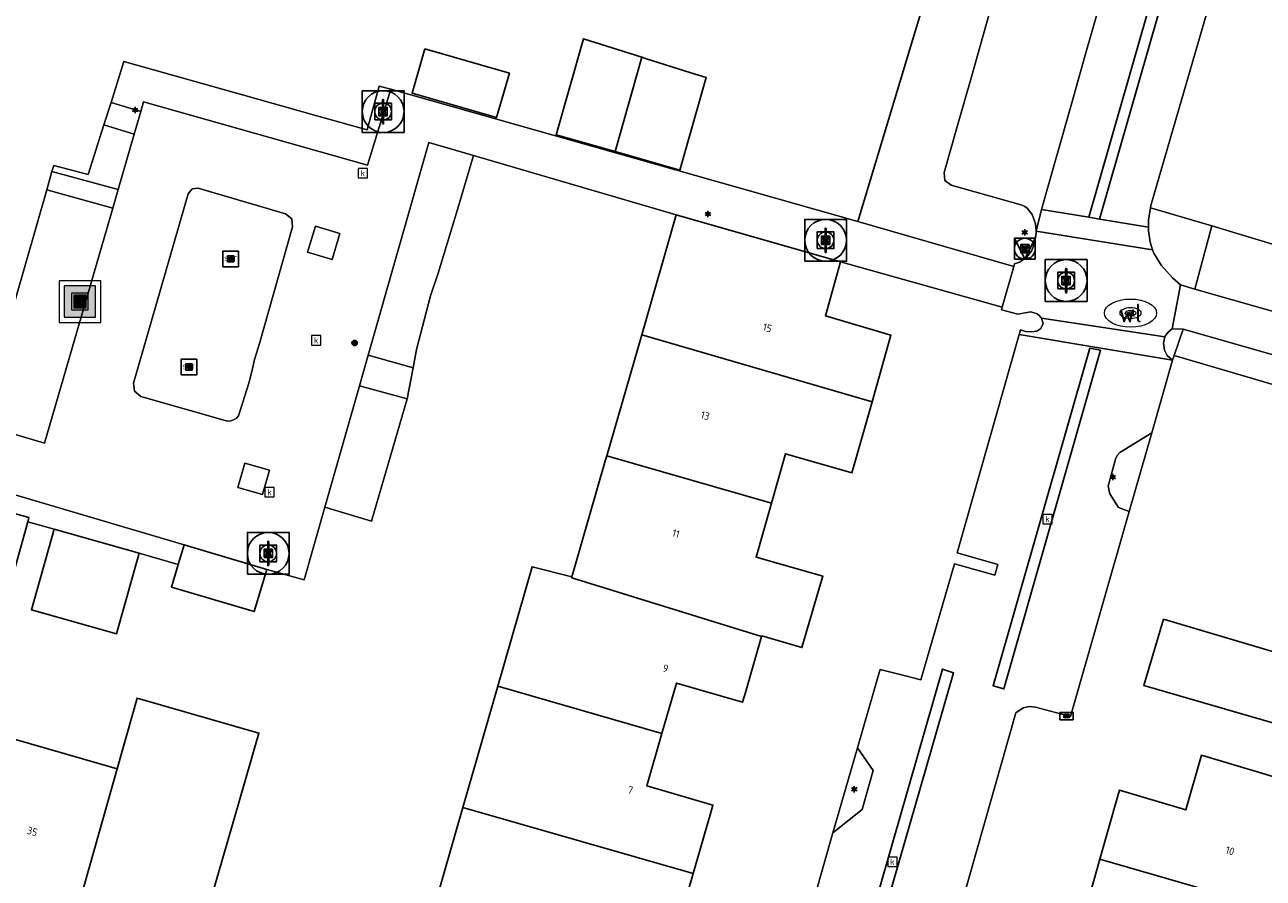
# Model space of a CAD drawing. Header units: metres. Extents: x 197147 to 199131, y 355511 to 356703.
# Tile 211 of 225: x 198919 to 198978, y 355888 to 355929. Entities that reach past the tile are written whole.
import ezdxf
from ezdxf.enums import TextEntityAlignment as Align

# ---------------------------------------------------------------- set-up
doc = ezdxf.new("R2010")
doc.units = ezdxf.units.M
for name, color, linetype, lineweight in [('B-WE-GR-BEPLANTING_CULTUUR_HEESTERS-G', 252, 'Continuous', 18), ('B-WE-KL-ET_LS_OV_LICHTMAST-S', 252, 'Continuous', 25), ('B-WE-KL-WATER_PUT-S', 252, 'Continuous', 25), ('B-WE-KL-WATER_PUT-S @ 0.05', 252, 'Continuous', 25), ('B-WE-KL-WATER_PUT-S @ 0.1', 252, 'Continuous', 25), ('B-WE-KL-WATER_PUT-S @ 0.2', 252, 'Continuous', 25), ('B-WE-KL-WATER_PUT-S @ 0.5 (1)', 252, 'Continuous', 25), ('B-WE-KL-WATER_PUT-S @ 0.5 (2)', 252, 'Continuous', 25), ('B-WE-OG-TERREIN_ERF-G', 252, 'Continuous', 18), ('B-WE-RI-GWA_KOLK-S', 252, 'Continuous', 25), ('B-WE-RI-GWA_RIOOLPUT-S', 252, 'Continuous', 25), ('B-WE-RI-GWA_RIOOLPUT-S @ 0.05', 252, 'Continuous', 25), ('B-WE-RI-GWA_RIOOLPUT-S @ 0.1', 252, 'Continuous', 25), ('B-WE-RI-GWA_RIOOLPUT-S @ 0.2', 252, 'Continuous', 25), ('B-WE-RI-GWA_RIOOLPUT-S @ 0.5 (1)', 252, 'Continuous', 25), ('B-WE-RI-GWA_RIOOLPUT-S @ 0.5 (2)', 252, 'Continuous', 25), ('B-WE-VH-ONVERHARD-G', 252, 'Continuous', 18), ('B-WE-VH-VERHARDING_BETONSTRAATSTEEN-G', 252, 'Continuous', 18), ('B-WE-VH-VERHARDING_FUNDERING_ZAND-G', 253, 'Continuous', 18), ('B-WE-VH-VERHARDING_OPEN-G', 252, 'Continuous', 18), ('B-WE-VH-VERHARDING_STRAATBAKSTEEN-G', 252, 'Continuous', 18), ('B-WE-VH-VERHARDING_TEGEL-G', 252, 'Continuous', 18), ('X-XX-AL-ALGEMEEN-G', 7, 'Continuous', 18), ('X-XX-AL-ALGEMEEN-S', 7, 'Continuous', 25), ('X-XX-AL-ALGEMEEN-S @ 0.05', 7, 'Continuous', 25), ('X-XX-AL-ALGEMEEN-S @ 0.1', 7, 'Continuous', 25), ('X-XX-AL-ALGEMEEN-S @ 0.2', 7, 'Continuous', 25), ('X-XX-AL-ALGEMEEN-S @ 0.5 (1)', 7, 'Continuous', 25), ('X-XX-AL-ALGEMEEN-S @ 0.5 (2)', 7, 'Continuous', 25)]:
    doc.layers.add(name, color=color, linetype=linetype, lineweight=lineweight)
for name, color, linetype in [('B-WE-IE-MEUBILAIR_WEGMEUBILAIR-S', 252, 'Continuous'), ('B-WE-IE-MEUBILAIR_WEGMEUBILAIR-S @ 0.05', 252, 'Continuous'), ('B-WE-IE-MEUBILAIR_WEGMEUBILAIR-S @ 0.1', 252, 'Continuous'), ('B-WE-IE-MEUBILAIR_WEGMEUBILAIR-S @ 0.2', 252, 'Continuous'), ('B-WE-IE-MEUBILAIR_WEGMEUBILAIR-S @ 0.5 (1)', 252, 'Continuous'), ('B-WE-IE-MEUBILAIR_WEGMEUBILAIR-S @ 0.5 (2)', 252, 'Continuous'), ('B-WE-IE-TERREINAFSCHEIDING_KUNSTMATIG_HEKWERK-G', 252, 'IE-TERREINAFSCHEIDING-KUNSTMATIG'), ('B-WE-KL-DATA_CAI-S', 252, 'Continuous'), ('B-WE-KL-DATA_CAI-S @ 0.05', 252, 'Continuous'), ('B-WE-KL-DATA_CAI-S @ 0.1', 252, 'Continuous'), ('B-WE-KL-DATA_CAI-S @ 0.2', 252, 'Continuous'), ('B-WE-KL-DATA_CAI-S @ 0.5 (1)', 252, 'Continuous'), ('B-WE-KL-DATA_CAI-S @ 0.5 (2)', 252, 'Continuous'), ('B-WE-OG-BEBOUWING-GV', 252, 'Continuous'), ('B-WE-OG-BEBOUWING_HUISNUMMER-T18', 252, 'Continuous'), ('B-WE-VH-GOOT-G', 253, 'Continuous')]:
    doc.layers.add(name, color=color, linetype=linetype)
doc.styles.add('NLCS-ISO', font='NLCS-ISO.ttf')
doc.styles.add('NLCS-ISO-ANNOTATIEF-T18', font='NLCS-ISO.ttf', dxfattribs={"height": 1.8})
doc.styles.add('NLCS-ISO-M-T18', font='NLCS-ISO.ttf', dxfattribs={"height": 1.8})
doc.linetypes.add('IE-TERREINAFSCHEIDING-KUNSTMATIG', pattern='A,4,[82,NLCS.SHX,S=0.75,R=90,X=0,Y=0],4,-2', length=10)

# ---------------------------------------------------------------- blocks, each defined once
blk = doc.blocks.new('SIE-WEG_AFVALBAK-SO')
at = {"linetype": 'ByBlock', "lineweight": 18}
h = blk.add_hatch(color=0, dxfattribs=at)
h.dxf.hatch_style = 1
h.paths.add_polyline_path([(-1.5, -1.5), (1.5, -1.5), (1.5, 1.5), (-1.5, 1.5)])
at = {"color": 0, "linetype": 'ByBlock', "lineweight": 18}
for points in [[(-2, -2), (2, -2), (2, 2), (-2, 2)], [(-1.5, -1.5), (1.5, -1.5), (1.5, 1.5), (-1.5, 1.5)]]:
    blk.add_lwpolyline(points, close=True, dxfattribs=at)
blk = doc.blocks.new('*U743')
at = {"layer": 'B-WE-IE-MEUBILAIR_WEGMEUBILAIR-S @ 0.05', "xscale": 0.05, "yscale": 0.05, "zscale": 0.05}
blk.add_blockref('SIE-WEG_AFVALBAK-SO', (198921.71, 355915.326), dxfattribs=at)
at = {"layer": 'B-WE-IE-MEUBILAIR_WEGMEUBILAIR-S @ 0.1', "xscale": 0.1, "yscale": 0.1, "zscale": 0.1}
blk.add_blockref('SIE-WEG_AFVALBAK-SO', (198921.71, 355915.326), dxfattribs=at)
at = {"layer": 'B-WE-IE-MEUBILAIR_WEGMEUBILAIR-S @ 0.2', "xscale": 0.2, "yscale": 0.2, "zscale": 0.2}
blk.add_blockref('SIE-WEG_AFVALBAK-SO', (198921.71, 355915.326), dxfattribs=at)
at = {"layer": 'B-WE-IE-MEUBILAIR_WEGMEUBILAIR-S @ 0.5 (1)', "xscale": 0.5, "yscale": 0.5, "zscale": 0.5}
blk.add_blockref('SIE-WEG_AFVALBAK-SO', (198921.71, 355915.326), dxfattribs=at)
at = {"layer": 'B-WE-IE-MEUBILAIR_WEGMEUBILAIR-S @ 0.5 (2)', "xscale": 0.5, "yscale": 0.5, "zscale": 0.5}
blk.add_blockref('SIE-WEG_AFVALBAK-SO', (198921.71, 355915.326), dxfattribs=at)
blk = doc.blocks.new('SKL-DATA_TERREINKAST-SO')
for q in [(-0.2, 0.2), (0.2, 0.2)]:
    blk.add_line((0, -0.21), q)
at = {"flags": 128}
blk.add_lwpolyline([(0.63, 0.35), (-0.63, 0.35), (-0.63, -0.35), (0.63, -0.35)], close=True, dxfattribs=at)
at = {"style": 'NLCS-ISO'}
blk.add_attdef('TYPE', text='', height=0.35, dxfattribs=at).set_placement((-0.03, 0.69), align=Align.MIDDLE_CENTER)
blk = doc.blocks.new('*U839')
at = {"layer": 'B-WE-KL-DATA_CAI-S @ 0.05', "xscale": 0.05, "yscale": 0.05, "zscale": 0.05}
blk.add_blockref('SKL-DATA_TERREINKAST-SO', (198968.978, 355895.474), dxfattribs=at)
at = {"layer": 'B-WE-KL-DATA_CAI-S @ 0.1', "xscale": 0.1, "yscale": 0.1, "zscale": 0.1}
blk.add_blockref('SKL-DATA_TERREINKAST-SO', (198968.978, 355895.474), dxfattribs=at)
at = {"layer": 'B-WE-KL-DATA_CAI-S @ 0.2', "xscale": 0.2, "yscale": 0.2, "zscale": 0.2}
blk.add_blockref('SKL-DATA_TERREINKAST-SO', (198968.978, 355895.474), dxfattribs=at)
at = {"layer": 'B-WE-KL-DATA_CAI-S @ 0.5 (1)', "xscale": 0.5, "yscale": 0.5, "zscale": 0.5}
blk.add_blockref('SKL-DATA_TERREINKAST-SO', (198968.978, 355895.474), dxfattribs=at)
at = {"layer": 'B-WE-KL-DATA_CAI-S @ 0.5 (2)', "xscale": 0.5, "yscale": 0.5, "zscale": 0.5}
blk.add_blockref('SKL-DATA_TERREINKAST-SO', (198968.978, 355895.474), dxfattribs=at)
blk = doc.blocks.new('B-SIE-WEG_LICHTMAST-SO')
at = {"ltscale": 0.1}
for p, q in [((-0.33, 0.19), (-0.67, 0.39)), ((0, 0.39), (0, 0.77)), ((0.33, 0.19), (0.67, 0.39)), ((-0.33, -0.19), (-0.67, -0.39)), ((0, -0.39), (0, -0.77)), ((0.33, -0.19), (0.67, -0.39))]:
    blk.add_line(p, q, dxfattribs=at)
at = {"flags": 128}
for points in [[(-0.35, 0.15), (0.35, 0.15)], [(-0.35, -0.15), (0.35, -0.15)]]:
    blk.add_lwpolyline(points, dxfattribs=at)
at = {"ltscale": 0.1}
blk.add_circle((0, 0), 0.386, dxfattribs=at)
at = {"style": 'NLCS-ISO'}
blk.add_attdef('TYPE', text='', height=0.549, dxfattribs=at).set_placement((0, 0.77), align=Align.BOTTOM_CENTER)
blk = doc.blocks.new('B-SIE-WEG_VERKEERSBORD_PAAL-SO')
blk.add_lwpolyline([(-1, -1), (1, -1), (1, 1), (-1, 1)], close=True)
at = {"flags": 128}
blk.add_lwpolyline([(-1, 1), (0, -1), (1, 1)], close=True, dxfattribs=at)
for radius in [1, 0.171]:
    blk.add_circle((0, 0), radius)
at = {"style": 'NLCS-ISO'}
blk.add_attdef('bordgegevens', text='', height=1.8, dxfattribs=at).set_placement((2.21, 3.21), align=Align.TOP_LEFT)
blk = doc.blocks.new('*U937')
at = {"layer": 'B-WE-IE-MEUBILAIR_WEGMEUBILAIR-S @ 0.05', "xscale": 0.05, "yscale": 0.05, "zscale": 0.05}
blk.add_blockref('B-SIE-WEG_VERKEERSBORD_PAAL-SO', (198966.98, 355917.858), dxfattribs=at)
at = {"layer": 'B-WE-IE-MEUBILAIR_WEGMEUBILAIR-S @ 0.1', "xscale": 0.1, "yscale": 0.1, "zscale": 0.1}
blk.add_blockref('B-SIE-WEG_VERKEERSBORD_PAAL-SO', (198966.98, 355917.858), dxfattribs=at)
at = {"layer": 'B-WE-IE-MEUBILAIR_WEGMEUBILAIR-S @ 0.2', "xscale": 0.2, "yscale": 0.2, "zscale": 0.2}
blk.add_blockref('B-SIE-WEG_VERKEERSBORD_PAAL-SO', (198966.98, 355917.858), dxfattribs=at)
at = {"layer": 'B-WE-IE-MEUBILAIR_WEGMEUBILAIR-S @ 0.5 (1)', "xscale": 0.5, "yscale": 0.5, "zscale": 0.5}
blk.add_blockref('B-SIE-WEG_VERKEERSBORD_PAAL-SO', (198966.98, 355917.858), dxfattribs=at)
at = {"layer": 'B-WE-IE-MEUBILAIR_WEGMEUBILAIR-S @ 0.5 (2)', "xscale": 0.5, "yscale": 0.5, "zscale": 0.5}
blk.add_blockref('B-SIE-WEG_VERKEERSBORD_PAAL-SO', (198966.98, 355917.858), dxfattribs=at)
blk = doc.blocks.new('BGT-KOLK-SO')
at = {"color": 0, "linetype": 'ByBlock', "lineweight": 18}
blk.add_lwpolyline([(-0.045, -0.045), (0.045, -0.045), (0.045, 0.045), (-0.045, 0.045)], close=True, dxfattribs=at)
at = {"color": 0, "linetype": 'ByBlock', "lineweight": 18, "style": 'NLCS-ISO-M-T18'}
blk.add_text('k', height=0.06, dxfattribs=at).set_placement((0, 0), align=Align.MIDDLE_CENTER)
blk = doc.blocks.new('SRI-PUT_INSPECTIE-SO')
at = {"lineweight": -3, "flags": 128}
blk.add_lwpolyline([(-2, -2), (2, -2), (2, 2), (-2, 2)], close=True, dxfattribs=at)
at = {"lineweight": -3, "ltscale": 1.5}
blk.add_circle((0, 0), 2, dxfattribs=at)
at = {"ltscale": 0.1, "style": 'NLCS-ISO'}
blk.add_text('I', height=2.5, dxfattribs=at).set_placement((0, -0.01), align=Align.MIDDLE_CENTER)
blk = doc.blocks.new('*U1103')
at = {"layer": 'B-WE-RI-GWA_RIOOLPUT-S @ 0.05', "xscale": 0.05, "yscale": 0.05, "zscale": 0.05}
blk.add_blockref('SRI-PUT_INSPECTIE-SO', (198930.729, 355903.266), dxfattribs=at)
at = {"layer": 'B-WE-RI-GWA_RIOOLPUT-S @ 0.1', "xscale": 0.1, "yscale": 0.1, "zscale": 0.1}
blk.add_blockref('SRI-PUT_INSPECTIE-SO', (198930.729, 355903.266), dxfattribs=at)
at = {"layer": 'B-WE-RI-GWA_RIOOLPUT-S @ 0.2', "xscale": 0.2, "yscale": 0.2, "zscale": 0.2}
blk.add_blockref('SRI-PUT_INSPECTIE-SO', (198930.729, 355903.266), dxfattribs=at)
at = {"layer": 'B-WE-RI-GWA_RIOOLPUT-S @ 0.5 (1)', "xscale": 0.5, "yscale": 0.5, "zscale": 0.5}
blk.add_blockref('SRI-PUT_INSPECTIE-SO', (198930.729, 355903.266), dxfattribs=at)
at = {"layer": 'B-WE-RI-GWA_RIOOLPUT-S @ 0.5 (2)', "xscale": 0.5, "yscale": 0.5, "zscale": 0.5}
blk.add_blockref('SRI-PUT_INSPECTIE-SO', (198930.729, 355903.266), dxfattribs=at)
blk = doc.blocks.new('SKL-WATERLEIDINGPUT-SO')
at = {"color": 0, "linetype": 'ByBlock', "lineweight": 18}
blk.add_ellipse((0, 0), major_axis=(2.5, 0), ratio=0.54, dxfattribs=at)
at = {"color": 0, "linetype": 'ByBlock', "lineweight": 18, "style": 'NLCS-ISO'}
blk.add_text('wl', height=1.8, dxfattribs=at).set_placement((0, 0), align=Align.MIDDLE_CENTER)
blk = doc.blocks.new('*U1111')
at = {"layer": 'B-WE-KL-WATER_PUT-S @ 0.05', "xscale": 0.05, "yscale": 0.05, "zscale": 0.05}
blk.add_blockref('SKL-WATERLEIDINGPUT-SO', (198972.043, 355914.773), dxfattribs=at)
at = {"layer": 'B-WE-KL-WATER_PUT-S @ 0.1', "xscale": 0.1, "yscale": 0.1, "zscale": 0.1}
blk.add_blockref('SKL-WATERLEIDINGPUT-SO', (198972.043, 355914.773), dxfattribs=at)
at = {"layer": 'B-WE-KL-WATER_PUT-S @ 0.2', "xscale": 0.2, "yscale": 0.2, "zscale": 0.2}
blk.add_blockref('SKL-WATERLEIDINGPUT-SO', (198972.043, 355914.773), dxfattribs=at)
at = {"layer": 'B-WE-KL-WATER_PUT-S @ 0.5 (1)', "xscale": 0.5, "yscale": 0.5, "zscale": 0.5}
blk.add_blockref('SKL-WATERLEIDINGPUT-SO', (198972.043, 355914.773), dxfattribs=at)
at = {"layer": 'B-WE-KL-WATER_PUT-S @ 0.5 (2)', "xscale": 0.5, "yscale": 0.5, "zscale": 0.5}
blk.add_blockref('SKL-WATERLEIDINGPUT-SO', (198972.043, 355914.773), dxfattribs=at)
blk = doc.blocks.new('*U1113')
at = {"layer": 'B-WE-RI-GWA_RIOOLPUT-S @ 0.05', "xscale": 0.05, "yscale": 0.05, "zscale": 0.05}
blk.add_blockref('SRI-PUT_INSPECTIE-SO', (198957.435, 355918.26), dxfattribs=at)
at = {"layer": 'B-WE-RI-GWA_RIOOLPUT-S @ 0.1', "xscale": 0.1, "yscale": 0.1, "zscale": 0.1}
blk.add_blockref('SRI-PUT_INSPECTIE-SO', (198957.435, 355918.26), dxfattribs=at)
at = {"layer": 'B-WE-RI-GWA_RIOOLPUT-S @ 0.2', "xscale": 0.2, "yscale": 0.2, "zscale": 0.2}
blk.add_blockref('SRI-PUT_INSPECTIE-SO', (198957.435, 355918.26), dxfattribs=at)
at = {"layer": 'B-WE-RI-GWA_RIOOLPUT-S @ 0.5 (1)', "xscale": 0.5, "yscale": 0.5, "zscale": 0.5}
blk.add_blockref('SRI-PUT_INSPECTIE-SO', (198957.435, 355918.26), dxfattribs=at)
at = {"layer": 'B-WE-RI-GWA_RIOOLPUT-S @ 0.5 (2)', "xscale": 0.5, "yscale": 0.5, "zscale": 0.5}
blk.add_blockref('SRI-PUT_INSPECTIE-SO', (198957.435, 355918.26), dxfattribs=at)
blk = doc.blocks.new('*U1121')
at = {"layer": 'B-WE-RI-GWA_RIOOLPUT-S @ 0.05', "xscale": 0.05, "yscale": 0.05, "zscale": 0.05}
blk.add_blockref('SRI-PUT_INSPECTIE-SO', (198936.235, 355924.425), dxfattribs=at)
at = {"layer": 'B-WE-RI-GWA_RIOOLPUT-S @ 0.1', "xscale": 0.1, "yscale": 0.1, "zscale": 0.1}
blk.add_blockref('SRI-PUT_INSPECTIE-SO', (198936.235, 355924.425), dxfattribs=at)
at = {"layer": 'B-WE-RI-GWA_RIOOLPUT-S @ 0.2', "xscale": 0.2, "yscale": 0.2, "zscale": 0.2}
blk.add_blockref('SRI-PUT_INSPECTIE-SO', (198936.235, 355924.425), dxfattribs=at)
at = {"layer": 'B-WE-RI-GWA_RIOOLPUT-S @ 0.5 (1)', "xscale": 0.5, "yscale": 0.5, "zscale": 0.5}
blk.add_blockref('SRI-PUT_INSPECTIE-SO', (198936.235, 355924.425), dxfattribs=at)
at = {"layer": 'B-WE-RI-GWA_RIOOLPUT-S @ 0.5 (2)', "xscale": 0.5, "yscale": 0.5, "zscale": 0.5}
blk.add_blockref('SRI-PUT_INSPECTIE-SO', (198936.235, 355924.425), dxfattribs=at)
blk = doc.blocks.new('*U1127')
at = {"layer": 'B-WE-RI-GWA_RIOOLPUT-S @ 0.05', "xscale": 0.05, "yscale": 0.05, "zscale": 0.05}
blk.add_blockref('SRI-PUT_INSPECTIE-SO', (198968.958, 355916.333), dxfattribs=at)
at = {"layer": 'B-WE-RI-GWA_RIOOLPUT-S @ 0.1', "xscale": 0.1, "yscale": 0.1, "zscale": 0.1}
blk.add_blockref('SRI-PUT_INSPECTIE-SO', (198968.958, 355916.333), dxfattribs=at)
at = {"layer": 'B-WE-RI-GWA_RIOOLPUT-S @ 0.2', "xscale": 0.2, "yscale": 0.2, "zscale": 0.2}
blk.add_blockref('SRI-PUT_INSPECTIE-SO', (198968.958, 355916.333), dxfattribs=at)
at = {"layer": 'B-WE-RI-GWA_RIOOLPUT-S @ 0.5 (1)', "xscale": 0.5, "yscale": 0.5, "zscale": 0.5}
blk.add_blockref('SRI-PUT_INSPECTIE-SO', (198968.958, 355916.333), dxfattribs=at)
at = {"layer": 'B-WE-RI-GWA_RIOOLPUT-S @ 0.5 (2)', "xscale": 0.5, "yscale": 0.5, "zscale": 0.5}
blk.add_blockref('SRI-PUT_INSPECTIE-SO', (198968.958, 355916.333), dxfattribs=at)
blk = doc.blocks.new('SIE-WEG_AFVALBAK_TYPE_01')
for radius in [0.25, 0.156]:
    blk.add_circle((0, 0), radius)
blk = doc.blocks.new('*U1319')
at = {"layer": 'X-XX-AL-ALGEMEEN-S @ 0.05', "xscale": 0.05, "yscale": 0.05, "zscale": 0.05}
blk.add_blockref('SIE-WEG_AFVALBAK_TYPE_01', (198934.868, 355913.341), dxfattribs=at)
at = {"layer": 'X-XX-AL-ALGEMEEN-S @ 0.1', "xscale": 0.1, "yscale": 0.1, "zscale": 0.1}
blk.add_blockref('SIE-WEG_AFVALBAK_TYPE_01', (198934.868, 355913.341), dxfattribs=at)
at = {"layer": 'X-XX-AL-ALGEMEEN-S @ 0.2', "xscale": 0.2, "yscale": 0.2, "zscale": 0.2}
blk.add_blockref('SIE-WEG_AFVALBAK_TYPE_01', (198934.868, 355913.341), dxfattribs=at)
at = {"layer": 'X-XX-AL-ALGEMEEN-S @ 0.5 (1)', "xscale": 0.5, "yscale": 0.5, "zscale": 0.5}
blk.add_blockref('SIE-WEG_AFVALBAK_TYPE_01', (198934.868, 355913.341), dxfattribs=at)
at = {"layer": 'X-XX-AL-ALGEMEEN-S @ 0.5 (2)', "xscale": 0.5, "yscale": 0.5, "zscale": 0.5}
blk.add_blockref('SIE-WEG_AFVALBAK_TYPE_01', (198934.868, 355913.341), dxfattribs=at)
blk = doc.blocks.new('SIE-WEG_SPEELTOESTEL-SO')
at = {"flags": 128}
blk.add_lwpolyline([(-0.75, -0.75), (0.75, -0.75), (0.75, 0.75), (-0.75, 0.75)], close=True, dxfattribs=at)
at = {"style": 'NLCS-ISO'}
blk.add_text('SPT', height=0.45, dxfattribs=at).set_placement((0, 0), align=Align.MIDDLE_CENTER)
blk = doc.blocks.new('*U1330')
at = {"layer": 'B-WE-IE-MEUBILAIR_WEGMEUBILAIR-S @ 0.05', "xscale": 0.05, "yscale": 0.05, "zscale": 0.05}
blk.add_blockref('SIE-WEG_SPEELTOESTEL-SO', (198928.93, 355917.371), dxfattribs=at)
at = {"layer": 'B-WE-IE-MEUBILAIR_WEGMEUBILAIR-S @ 0.1', "xscale": 0.1, "yscale": 0.1, "zscale": 0.1}
blk.add_blockref('SIE-WEG_SPEELTOESTEL-SO', (198928.93, 355917.371), dxfattribs=at)
at = {"layer": 'B-WE-IE-MEUBILAIR_WEGMEUBILAIR-S @ 0.2', "xscale": 0.2, "yscale": 0.2, "zscale": 0.2}
blk.add_blockref('SIE-WEG_SPEELTOESTEL-SO', (198928.93, 355917.371), dxfattribs=at)
at = {"layer": 'B-WE-IE-MEUBILAIR_WEGMEUBILAIR-S @ 0.5 (1)', "xscale": 0.5, "yscale": 0.5, "zscale": 0.5}
blk.add_blockref('SIE-WEG_SPEELTOESTEL-SO', (198928.93, 355917.371), dxfattribs=at)
at = {"layer": 'B-WE-IE-MEUBILAIR_WEGMEUBILAIR-S @ 0.5 (2)', "xscale": 0.5, "yscale": 0.5, "zscale": 0.5}
blk.add_blockref('SIE-WEG_SPEELTOESTEL-SO', (198928.93, 355917.371), dxfattribs=at)
blk = doc.blocks.new('*U1331')
at = {"layer": 'B-WE-IE-MEUBILAIR_WEGMEUBILAIR-S @ 0.05', "xscale": 0.05, "yscale": 0.05, "zscale": 0.05}
blk.add_blockref('SIE-WEG_SPEELTOESTEL-SO', (198926.931, 355912.189), dxfattribs=at)
at = {"layer": 'B-WE-IE-MEUBILAIR_WEGMEUBILAIR-S @ 0.1', "xscale": 0.1, "yscale": 0.1, "zscale": 0.1}
blk.add_blockref('SIE-WEG_SPEELTOESTEL-SO', (198926.931, 355912.189), dxfattribs=at)
at = {"layer": 'B-WE-IE-MEUBILAIR_WEGMEUBILAIR-S @ 0.2', "xscale": 0.2, "yscale": 0.2, "zscale": 0.2}
blk.add_blockref('SIE-WEG_SPEELTOESTEL-SO', (198926.931, 355912.189), dxfattribs=at)
at = {"layer": 'B-WE-IE-MEUBILAIR_WEGMEUBILAIR-S @ 0.5 (1)', "xscale": 0.5, "yscale": 0.5, "zscale": 0.5}
blk.add_blockref('SIE-WEG_SPEELTOESTEL-SO', (198926.931, 355912.189), dxfattribs=at)
at = {"layer": 'B-WE-IE-MEUBILAIR_WEGMEUBILAIR-S @ 0.5 (2)', "xscale": 0.5, "yscale": 0.5, "zscale": 0.5}
blk.add_blockref('SIE-WEG_SPEELTOESTEL-SO', (198926.931, 355912.189), dxfattribs=at)

msp = doc.modelspace()

# ---------------------------------------------------------------- linework, layer by layer
at = {"layer": 'B-WE-GR-BEPLANTING_CULTUUR_HEESTERS-G', "ltscale": 0.2, "flags": 128}
msp.add_lwpolyline([(198962.155, 355929.686), (198961.612, 355927.894), (198958.984, 355919.163), (198966.454, 355917.005), (198966.489, 355917.127), (198966.722, 355917.215), (198967.059, 355917.439), (198967.29, 355917.738), (198967.441, 355918.13), (198967.527, 355918.589), (198967.516, 355918.698), (198967.482, 355919.056), (198967.329, 355919.491), (198967.093, 355919.804), (198966.978, 355919.871), (198966.846, 355919.949), (198963.442, 355920.893), (198963.146, 355921.125), (198963.119, 355921.5), (198963.727, 355923.646), (198964.418, 355926.084), (198965.109, 355928.524), (198965.787, 355930.919)], dxfattribs=at)
for points in [[(198923.199, 355924.866), (198924.624, 355924.423), (198924.758, 355924.885), (198935.478, 355921.854), (198936.606, 355925.5), (198936.051, 355925.643), (198935.477, 355923.545), (198933.066, 355924.222), (198929.498, 355925.224), (198923.815, 355926.82), (198923.199, 355924.866)], [(198924.311, 355923.35), (198922.857, 355923.784), (198922.107, 355921.406), (198920.453, 355921.84), (198920.37, 355921.55), (198923.538, 355920.692), (198924.311, 355923.35)], [(198935.525, 355912.761), (198937.671, 355912.155), (198937.84, 355913.023), (198938.508, 355915.601), (198938.869, 355916.681), (198939.791, 355919.733), (198940.561, 355922.32), (198938.426, 355922.943), (198935.525, 355912.761)], [(198923.279, 355919.802), (198920.118, 355920.674), (198917.111, 355910.22), (198914.032, 355911.108), (198913.812, 355910.378), (198920.003, 355908.547), (198923.279, 355919.802)], [(198974.436, 355916.125), (198975.126, 355915.92), (198975.942, 355918.956), (198972.996, 355919.814), (198972.903, 355919.243), (198972.901, 355918.885), (198972.9, 355918.711), (198972.98, 355918.177), (198973.101, 355917.806), (198973.154, 355917.642), (198973.509, 355917.067), (198974.048, 355916.46), (198974.436, 355916.125)], [(198975.126, 355915.92), (199000.569, 355908.682), (199001.32, 355911.502), (198999.211, 355912.113), (198996.302, 355912.963), (198991.391, 355914.387), (198989.622, 355914.924), (198981.75, 355917.199), (198975.942, 355918.956), (198975.126, 355915.92)], [(198974.135, 355912.75), (198974.566, 355913.997), (198974.041, 355914.018), (198973.839, 355913.854), (198973.686, 355913.655), (198973.682, 355913.636), (198973.62, 355913.327), (198973.665, 355913.001), (198973.804, 355912.74), (198974.052, 355912.511), (198974.135, 355912.75)], [(198974.566, 355913.997), (198974.135, 355912.75), (198983.648, 355909.947), (198983.652, 355909.96), (198992.81, 355907.329), (199004.231, 355904.048), (199004.636, 355905.424), (198974.566, 355913.997)], [(198935.105, 355911.286), (198933.449, 355905.476), (198935.683, 355904.814), (198937.381, 355910.662), (198935.105, 355911.286)], [(198973.056, 355909.041), (198971.526, 355908.093), (198971.405, 355907.954), (198971.318, 355907.784), (198970.969, 355906.477), (198971.044, 355906.115), (198971.47, 355905.462), (198971.974, 355905.276), (198973.056, 355909.041)], [(198914.449, 355906.314), (198915.098, 355906.134), (198919.265, 355904.976), (198919.21, 355904.777), (198920.481, 355904.418), (198924.553, 355903.267), (198926.421, 355902.739), (198926.695, 355903.668), (198914.69, 355907.214), (198914.449, 355906.314)], [(198957.782, 355889.873), (198959.193, 355891.001), (198959.711, 355892.86), (198958.958, 355893.944), (198957.782, 355889.873)]]:
    msp.add_lwpolyline(points, close=True, dxfattribs=at)
at = {"layer": 'B-WE-IE-TERREINAFSCHEIDING_KUNSTMATIG_HEKWERK-G', "ltscale": 0.2, "flags": 128}
for points in [[(198962.155, 355929.686), (198961.612, 355927.894)], [(198961.612, 355927.894), (198958.984, 355919.163)]]:
    msp.add_lwpolyline(points, dxfattribs=at)
at = {"layer": 'B-WE-OG-BEBOUWING-GV', "ltscale": 0.2, "flags": 128}
for points in [[(198947.349, 355922.511), (198948.634, 355927.026), (198945.831, 355927.909), (198944.523, 355923.315), (198947.349, 355922.511)], [(198938.227, 355927.43), (198937.618, 355925.31), (198941.666, 355924.136), (198942.284, 355926.265), (198938.227, 355927.43)], [(198948.634, 355927.026), (198947.349, 355922.511), (198950.457, 355921.626), (198951.718, 355926.054), (198950.983, 355926.285), (198948.798, 355926.974), (198948.634, 355927.026)], [(198948.621, 355913.735), (198959.659, 355910.525), (198960.45, 355913.315), (198960.563, 355913.713), (198957.428, 355914.636), (198958.145, 355917.221), (198950.278, 355919.487), (198948.621, 355913.735)], [(198946.95, 355907.935), (198954.843, 355905.673), (198955.518, 355908.028), (198958.693, 355907.118), (198958.801, 355907.499), (198959.659, 355910.525), (198948.621, 355913.735), (198946.95, 355907.935)], [(198954.843, 355905.673), (198946.95, 355907.935), (198946.896, 355907.746), (198945.328, 355902.3), (198945.281, 355902.138), (198945.269, 355902.096), (198954.37, 355899.282), (198954.378, 355899.308), (198956.297, 355898.753), (198957.19, 355901.809), (198957.296, 355902.171), (198954.101, 355903.087), (198954.843, 355905.673)], [(198915.098, 355906.134), (198914.243, 355903.057), (198918.41, 355901.899), (198919.21, 355904.777), (198919.265, 355904.976), (198915.098, 355906.134)], [(198924.553, 355903.267), (198920.481, 355904.418), (198919.391, 355900.563), (198923.463, 355899.412), (198924.553, 355903.267)], [(198930.656, 355902.498), (198926.695, 355903.668), (198926.421, 355902.739), (198926.097, 355901.644), (198930.058, 355900.474), (198930.656, 355902.498)], [(198954.37, 355899.282), (198945.269, 355902.096), (198945.281, 355902.138), (198943.374, 355902.624), (198941.727, 355896.908), (198949.593, 355894.632), (198950.292, 355897.047), (198953.459, 355896.131), (198953.595, 355896.602), (198954.37, 355899.282)], [(198985.023, 355890.61), (198987.781, 355889.828), (198987.869, 355890.136), (198991.063, 355889.155), (198992.655, 355894.529), (198989.41, 355895.497), (198989.445, 355895.619), (198980.317, 355898.227), (198980.291, 355898.135), (198973.629, 355900.112), (198972.685, 355896.932), (198979.397, 355894.988), (198980.635, 355894.62), (198979.936, 355892.261), (198979.894, 355892.119), (198983.328, 355891.161), (198983.309, 355891.096), (198985.023, 355890.61)], [(198940.054, 355891.099), (198951.089, 355887.936), (198951.933, 355890.854), (198952.035, 355891.208), (198948.868, 355892.124), (198949.593, 355894.632), (198941.727, 355896.908), (198940.054, 355891.099)], [(198923.486, 355892.944), (198921.256, 355885.045), (198923.621, 355884.367), (198923.259, 355883.105), (198923.739, 355882.965), (198924.315, 355882.798), (198923.889, 355881.312), (198926.222, 355880.657), (198926.647, 355882.122), (198926.948, 355883.159), (198927.769, 355885.991), (198929.301, 355891.271), (198930.284, 355894.658), (198924.444, 355896.338), (198923.486, 355892.944)], [(198921.256, 355885.045), (198923.486, 355892.944), (198917.663, 355894.619), (198914.537, 355883.564), (198917.4, 355882.738), (198917.785, 355882.627), (198918.689, 355885.781), (198921.256, 355885.045)], [(198971.43, 355891.649), (198970.572, 355888.618), (198981.669, 355885.409), (198982.14, 355887.042), (198983.309, 355891.096), (198983.328, 355891.161), (198979.894, 355892.119), (198979.936, 355892.261), (198975.449, 355893.595), (198974.697, 355890.988), (198971.508, 355891.925), (198971.43, 355891.649)], [(198938.403, 355885.368), (198946.295, 355883.125), (198946.983, 355885.522), (198950.129, 355884.619), (198950.237, 355884.993), (198951.089, 355887.936), (198940.054, 355891.099), (198939.651, 355889.701), (198938.403, 355885.368)], [(198972.093, 355881.893), (198979.999, 355879.615), (198981.628, 355885.266), (198981.669, 355885.409), (198970.572, 355888.618), (198969.785, 355885.836), (198969.641, 355885.325), (198972.811, 355884.428), (198972.093, 355881.893)]]:
    msp.add_lwpolyline(points, close=True, dxfattribs=at)
at = {"layer": 'B-WE-OG-TERREIN_ERF-G', "ltscale": 0.2, "flags": 128}
for points in [[(198985.13, 355928.94), (198985.814, 355931.309), (198984.536, 355931.687), (198985.522, 355935.108), (198986.436, 355938.28), (198987.708, 355937.917), (198988.428, 355940.426), (198988.452, 355940.51), (198979.736, 355943.035), (198979.697, 355942.902), (198973.014, 355919.925), (198972.996, 355919.814), (198975.942, 355918.956), (198981.75, 355917.199), (198982.509, 355919.788), (198981.233, 355920.148), (198982.184, 355923.461), (198983.127, 355926.747), (198984.393, 355926.388), (198985.13, 355928.94)], [(198945.831, 355927.909), (198948.634, 355927.026), (198948.798, 355926.974), (198950.983, 355926.285), (198951.718, 355926.054), (198950.457, 355921.626), (198947.349, 355922.511), (198944.523, 355923.315), (198945.831, 355927.909)], [(198938.227, 355927.43), (198942.284, 355926.265), (198941.666, 355924.136), (198937.618, 355925.31), (198938.227, 355927.43)]]:
    msp.add_lwpolyline(points, close=True, dxfattribs=at)
for points in [[(198917.111, 355910.22), (198920.118, 355920.674), (198920.37, 355921.55), (198920.453, 355921.84), (198922.107, 355921.406), (198922.857, 355923.784), (198923.199, 355924.866), (198923.815, 355926.82), (198929.498, 355925.224), (198933.066, 355924.222), (198935.477, 355923.545), (198936.051, 355925.643), (198936.606, 355925.5), (198958.984, 355919.163), (198961.612, 355927.894), (198962.155, 355929.686)], [(198938.403, 355885.368), (198939.651, 355889.701), (198940.054, 355891.099), (198941.727, 355896.908), (198943.374, 355902.624), (198945.281, 355902.138), (198945.328, 355902.3), (198946.896, 355907.746), (198946.95, 355907.935), (198948.621, 355913.735), (198950.278, 355919.487), (198940.561, 355922.32), (198939.791, 355919.733), (198938.869, 355916.681), (198938.508, 355915.601), (198937.84, 355913.023), (198937.671, 355912.155), (198937.381, 355910.662), (198935.683, 355904.814), (198933.449, 355905.476), (198932.458, 355901.998), (198930.656, 355902.498), (198930.058, 355900.474), (198926.097, 355901.644), (198926.421, 355902.739), (198924.553, 355903.267), (198923.463, 355899.412), (198919.391, 355900.563), (198920.481, 355904.418), (198919.21, 355904.777), (198918.41, 355901.899)], [(198955.662, 355882.416), (198957.782, 355889.873), (198958.958, 355893.944), (198960.014, 355897.614), (198960.042, 355897.711), (198961.201, 355897.416), (198962.003, 355897.211), (198963.608, 355902.764), (198965.54, 355902.219), (198965.677, 355902.74), (198963.74, 355903.292), (198966.712, 355913.743), (198966.778, 355913.974), (198967.003, 355913.898), (198967.272, 355913.877), (198967.558, 355913.906), (198967.75, 355914.041), (198967.853, 355914.278), (198967.779, 355914.529), (198967.674, 355914.636), (198967.568, 355914.744), (198967.267, 355914.827), (198967, 355914.789), (198966.646, 355914.717), (198965.86, 355914.927), (198965.899, 355915.062), (198958.145, 355917.221), (198957.428, 355914.636), (198960.563, 355913.713), (198960.45, 355913.315), (198959.659, 355910.525), (198958.801, 355907.499), (198958.693, 355907.118), (198955.518, 355908.028), (198954.843, 355905.673), (198954.101, 355903.087), (198957.296, 355902.171), (198957.19, 355901.809), (198956.297, 355898.753), (198954.378, 355899.308), (198954.37, 355899.282), (198953.595, 355896.602), (198953.459, 355896.131), (198950.292, 355897.047), (198949.593, 355894.632), (198948.868, 355892.124), (198952.035, 355891.208), (198951.933, 355890.854), (198951.089, 355887.936), (198951.089, 355887.936), (198950.237, 355884.993)], [(198983.648, 355909.947), (198974.135, 355912.75), (198974.052, 355912.511), (198973.056, 355909.041), (198971.974, 355905.276), (198969.164, 355895.446), (198967.483, 355895.899), (198967.193, 355895.936), (198966.902, 355895.869), (198966.551, 355895.626), (198963.508, 355884.949)], [(198979.397, 355894.988), (198972.685, 355896.932), (198973.629, 355900.112), (198980.291, 355898.135)], [(198917.663, 355894.619), (198923.486, 355892.944), (198924.444, 355896.338), (198930.284, 355894.658), (198929.301, 355891.271), (198927.769, 355885.991), (198926.948, 355883.159), (198926.647, 355882.122), (198926.222, 355880.657), (198923.889, 355881.312), (198924.315, 355882.798), (198923.739, 355882.965), (198923.259, 355883.105), (198923.621, 355884.367), (198921.256, 355885.045), (198918.689, 355885.781)], [(198969.785, 355885.836), (198970.572, 355888.618), (198971.43, 355891.649), (198971.508, 355891.925), (198974.697, 355890.988), (198975.449, 355893.595), (198979.936, 355892.261)]]:
    msp.add_lwpolyline(points, dxfattribs=at)
at = {"layer": 'B-WE-VH-GOOT-G', "ltscale": 0.2, "flags": 128}
for points in [[(198970.037, 355919.362), (198977.563, 355945.58)], [(198978.063, 355945.426), (198970.559, 355919.275)], [(198970.037, 355919.362), (198970.559, 355919.275)]]:
    msp.add_lwpolyline(points, dxfattribs=at)
for points in [[(198965.461, 355896.923), (198965.98, 355896.776), (198970.602, 355912.993), (198970.09, 355913.088), (198965.461, 355896.923)], [(198954.472, 355866.026), (198953.963, 355866.16), (198963.034, 355897.713), (198963.558, 355897.539), (198954.472, 355866.026)]]:
    msp.add_lwpolyline(points, close=True, dxfattribs=at)
at = {"layer": 'B-WE-VH-ONVERHARD-G', "ltscale": 0.2, "flags": 128}
for points in [[(198932.615, 355917.688), (198933.788, 355917.333), (198934.165, 355918.579), (198932.993, 355918.934), (198932.615, 355917.688)], [(198929.271, 355906.419), (198930.457, 355906.079), (198930.794, 355907.252), (198929.608, 355907.592), (198929.271, 355906.419)]]:
    msp.add_lwpolyline(points, close=True, dxfattribs=at)
at = {"layer": 'B-WE-VH-VERHARDING_BETONSTRAATSTEEN-G', "ltscale": 0.2, "flags": 128}
msp.add_lwpolyline([(198965.787, 355930.919), (198965.109, 355928.524), (198964.418, 355926.084), (198963.727, 355923.646), (198963.119, 355921.5), (198963.146, 355921.125), (198963.442, 355920.893), (198966.846, 355919.949), (198966.978, 355919.871), (198967.093, 355919.804), (198967.329, 355919.491), (198967.482, 355919.056), (198967.516, 355918.698), (198967.778, 355919.738), (198968.508, 355922.314), (198969.192, 355924.724), (198969.876, 355927.133), (198970.569, 355929.576)], dxfattribs=at)
msp.add_lwpolyline([(198954.472, 355866.026), (198963.558, 355897.539), (198963.034, 355897.713), (198953.963, 355866.16), (198954.472, 355866.026)], close=True, dxfattribs=at)
at = {"layer": 'B-WE-VH-VERHARDING_FUNDERING_ZAND-G', "ltscale": 0.2, "flags": 128}
msp.add_lwpolyline([(198924.278, 355911.425), (198924.322, 355911.032), (198924.632, 355910.785), (198928.659, 355909.629), (198928.798, 355909.605), (198928.938, 355909.612), (198929.073, 355909.653), (198929.193, 355909.726), (198929.298, 355909.847), (198929.799, 355911.412), (198929.952, 355911.974), (198930.074, 355912.545), (198930.31, 355913.312), (198931.898, 355918.908), (198931.854, 355919.291), (198931.553, 355919.532), (198927.377, 355920.757), (198927.082, 355920.725), (198926.896, 355920.493), (198924.278, 355911.425)], close=True, dxfattribs=at)
at = {"layer": 'B-WE-VH-VERHARDING_OPEN-G', "ltscale": 0.2, "flags": 128}
for points in [[(198922.857, 355923.784), (198924.311, 355923.35), (198924.624, 355924.423), (198923.199, 355924.866), (198922.857, 355923.784)], [(198920.118, 355920.674), (198923.279, 355919.802), (198923.538, 355920.692), (198920.37, 355921.55), (198920.118, 355920.674)], [(198937.671, 355912.155), (198935.525, 355912.761), (198935.105, 355911.286), (198937.381, 355910.662), (198937.671, 355912.155)]]:
    msp.add_lwpolyline(points, close=True, dxfattribs=at)
at = {"layer": 'B-WE-VH-VERHARDING_STRAATBAKSTEEN-G', "ltscale": 0.2, "flags": 128}
for points in [[(198970.569, 355929.576), (198969.876, 355927.133), (198969.192, 355924.724), (198968.508, 355922.314), (198967.778, 355919.738), (198970.037, 355919.362), (198977.563, 355945.58)], [(198914.69, 355907.214), (198926.695, 355903.668), (198930.656, 355902.498), (198932.458, 355901.998), (198933.449, 355905.476), (198935.105, 355911.286), (198935.525, 355912.761), (198938.426, 355922.943), (198940.561, 355922.32), (198950.278, 355919.487), (198958.145, 355917.221), (198965.899, 355915.062), (198966.454, 355917.005), (198958.984, 355919.163), (198936.606, 355925.5), (198935.478, 355921.854), (198924.758, 355924.885), (198924.624, 355924.423), (198924.311, 355923.35), (198923.538, 355920.692), (198923.279, 355919.802), (198920.003, 355908.547), (198913.812, 355910.378)], [(198963.508, 355884.949), (198966.551, 355895.626), (198966.902, 355895.869), (198967.193, 355895.936), (198967.483, 355895.899), (198969.164, 355895.446), (198971.974, 355905.276), (198971.47, 355905.462), (198971.044, 355906.115), (198970.969, 355906.477), (198971.318, 355907.784), (198971.405, 355907.954), (198971.526, 355908.093), (198973.056, 355909.041), (198974.052, 355912.511), (198974.052, 355912.511), (198966.712, 355913.743), (198963.74, 355903.292), (198965.677, 355902.74), (198965.54, 355902.219), (198963.608, 355902.764), (198962.003, 355897.211), (198961.201, 355897.416), (198960.042, 355897.711), (198960.014, 355897.614), (198958.958, 355893.944), (198959.711, 355892.86), (198959.193, 355891.001), (198957.782, 355889.873), (198955.662, 355882.416)]]:
    msp.add_lwpolyline(points, dxfattribs=at)
for points in [[(198978.063, 355945.426), (198970.559, 355919.275), (198972.901, 355918.885), (198972.903, 355919.243), (198972.996, 355919.814), (198973.014, 355919.925), (198979.697, 355942.902), (198979.736, 355943.035), (198980.237, 355944.759), (198978.063, 355945.426)], [(198924.278, 355911.425), (198926.896, 355920.493), (198927.082, 355920.725), (198927.377, 355920.757), (198931.553, 355919.532), (198931.854, 355919.291), (198931.898, 355918.908), (198930.31, 355913.312), (198930.074, 355912.545), (198929.952, 355911.974), (198929.799, 355911.412), (198929.298, 355909.847), (198929.193, 355909.726), (198929.073, 355909.653), (198928.938, 355909.612), (198928.798, 355909.605), (198928.659, 355909.629), (198924.632, 355910.785), (198924.322, 355911.032), (198924.278, 355911.425)], [(198967.778, 355919.738), (198967.516, 355918.698), (198973.101, 355917.806), (198972.98, 355918.177), (198972.9, 355918.711), (198972.901, 355918.885), (198970.559, 355919.275), (198970.037, 355919.362), (198967.778, 355919.738)], [(198932.615, 355917.688), (198932.993, 355918.934), (198934.165, 355918.579), (198933.788, 355917.333), (198932.615, 355917.688)], [(198973.101, 355917.806), (198967.516, 355918.698), (198967.527, 355918.589), (198967.441, 355918.13), (198967.29, 355917.738), (198967.059, 355917.439), (198966.722, 355917.215), (198966.489, 355917.127), (198966.454, 355917.005), (198965.899, 355915.062), (198965.86, 355914.927), (198966.646, 355914.717), (198967, 355914.789), (198967.267, 355914.827), (198967.568, 355914.744), (198967.674, 355914.636), (198967.779, 355914.529), (198973.682, 355913.636), (198973.686, 355913.655), (198973.839, 355913.854), (198974.041, 355914.018), (198974.436, 355916.125), (198974.048, 355916.46), (198973.509, 355917.067), (198973.154, 355917.642), (198973.101, 355917.806)], [(199002.487, 355908.069), (199000.569, 355908.682), (198975.126, 355915.92), (198974.436, 355916.125), (198974.041, 355914.018), (198974.566, 355913.997), (199004.636, 355905.424), (199005.255, 355907.307), (199002.487, 355908.069)], [(198967.779, 355914.529), (198967.853, 355914.278), (198967.75, 355914.041), (198967.558, 355913.906), (198967.272, 355913.877), (198967.003, 355913.898), (198966.778, 355913.974), (198966.712, 355913.743), (198974.052, 355912.511), (198973.804, 355912.74), (198973.665, 355913.001), (198973.62, 355913.327), (198973.682, 355913.636), (198967.779, 355914.529)], [(198965.461, 355896.923), (198970.09, 355913.088), (198970.602, 355912.993), (198965.98, 355896.776), (198965.461, 355896.923)], [(198929.271, 355906.419), (198929.608, 355907.592), (198930.794, 355907.252), (198930.457, 355906.079), (198929.271, 355906.419)], [(198954.472, 355866.026), (198953.963, 355866.16), (198963.034, 355897.713), (198963.558, 355897.539), (198954.472, 355866.026)]]:
    msp.add_lwpolyline(points, close=True, dxfattribs=at)
at = {"layer": 'B-WE-VH-VERHARDING_TEGEL-G', "ltscale": 0.2, "flags": 128}
for points in [[(198978.063, 355945.426), (198977.563, 355945.58), (198970.037, 355919.362), (198970.559, 355919.275), (198978.063, 355945.426)], [(198965.461, 355896.923), (198965.98, 355896.776), (198970.602, 355912.993), (198970.09, 355913.088), (198965.461, 355896.923)]]:
    msp.add_lwpolyline(points, close=True, dxfattribs=at)
at = {"layer": 'X-XX-AL-ALGEMEEN-G', "ltscale": 0.2, "flags": 128}
for points in [[(198932.615, 355917.688), (198933.788, 355917.333), (198934.165, 355918.579), (198932.993, 355918.934), (198932.615, 355917.688)], [(198973.056, 355909.041), (198971.526, 355908.093), (198971.405, 355907.954), (198971.318, 355907.784), (198970.969, 355906.477), (198971.044, 355906.115), (198971.47, 355905.462), (198971.974, 355905.276), (198973.056, 355909.041)], [(198929.271, 355906.419), (198930.457, 355906.079), (198930.794, 355907.252), (198929.608, 355907.592), (198929.271, 355906.419)]]:
    msp.add_lwpolyline(points, close=True, dxfattribs=at)

# ---------------------------------------------------------------- block references
at = {"layer": 'B-WE-IE-MEUBILAIR_WEGMEUBILAIR-S'}
for name in ['*U937', '*U1330', '*U743', '*U1331']:
    msp.add_blockref(name, (0, 0), dxfattribs=at)
at = {"layer": 'B-WE-KL-DATA_CAI-S'}
msp.add_blockref('*U839', (0, 0), dxfattribs=at)
at = {"layer": 'B-WE-KL-ET_LS_OV_LICHTMAST-S', "xscale": 0.2, "yscale": 0.2, "zscale": 0.2}
for p in [(198924.352, 355924.501), (198951.796, 355919.518), (198966.974, 355918.639), (198971.194, 355906.92), (198958.806, 355891.966)]:
    msp.add_blockref('B-SIE-WEG_LICHTMAST-SO', p, dxfattribs=at)
at = {"layer": 'B-WE-KL-WATER_PUT-S'}
msp.add_blockref('*U1111', (0, 0), dxfattribs=at)
at = {"layer": 'B-WE-RI-GWA_KOLK-S', "xscale": 5, "yscale": 5, "zscale": 5}
for p in [(198935.258, 355921.477), (198933.023, 355913.468), (198930.788, 355906.195), (198968.063, 355904.909), (198960.632, 355888.489)]:
    msp.add_blockref('BGT-KOLK-SO', p, dxfattribs=at)
at = {"layer": 'B-WE-RI-GWA_RIOOLPUT-S'}
for name in ['*U1121', '*U1113', '*U1127', '*U1103']:
    msp.add_blockref(name, (0, 0), dxfattribs=at)
at = {"layer": 'X-XX-AL-ALGEMEEN-S'}
msp.add_blockref('*U1319', (0, 0), dxfattribs=at)

# ---------------------------------------------------------------- texts
at = {"layer": 'B-WE-OG-BEBOUWING_HUISNUMMER-T18', "style": 'NLCS-ISO-ANNOTATIEF-T18'}
for s, rotation, p in [('15', 343.9, (198954.645, 355914.067)), ('15', 343.9, (198954.645, 355914.067)), ('13', 343.9, (198951.667, 355909.86)), ('13', 343.9, (198951.667, 355909.86)), ('11', 344, (198950.263, 355904.213)), ('11', 344, (198950.263, 355904.213)), ('9', 343.9, (198949.766, 355897.759)), ('9', 343.9, (198949.766, 355897.759)), ('7', 343.9, (198948.08, 355891.929)), ('7', 343.9, (198948.08, 355891.929)), ('35', 344, (198919.426, 355889.95)), ('35', 344, (198919.426, 355889.95)), ('10', 343.4, (198976.807, 355889.018)), ('10', 343.4, (198976.807, 355889.018))]:
    msp.add_text(s, height=0.36, rotation=rotation, dxfattribs=at).set_placement(p, align=Align.MIDDLE_CENTER)

doc.saveas('drawing.dxf')
